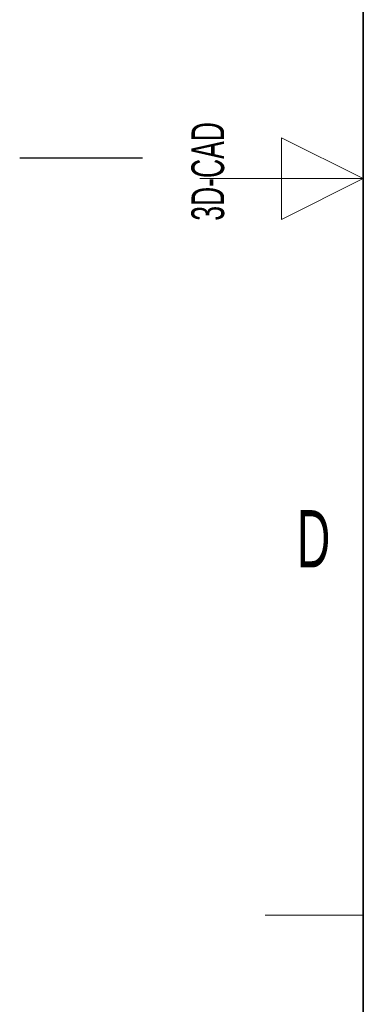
# Paper-space layout 'Blatt2' of a CAD drawing. Header units: millimetres. Extents: x 5 to 418, y 2 to 292.
# Tile 3 of 29: x 5 to 26, y 97 to 157. Entities that reach past the tile are written whole.
import ezdxf

# ---------------------------------------------------------------- set-up
doc = ezdxf.new("R2010")
doc.units = ezdxf.units.MM
doc.layers.add('SLD-0', color=7, linetype='Continuous')
doc.styles.add('SLDTEXTSTYLE0', font='TXT', dxfattribs={"width": 0.605})

psp = doc.layouts.new('Blatt2')

# ---------------------------------------------------------------- linework, layer by layer
at = {"layer": 'SLD-0', "lineweight": 35}
psp.add_line((26, 282.5), (26, 12), dxfattribs=at)
at = {"layer": 'SLD-0', "lineweight": 18}
for p, q in [((26, 147.25), (21, 149.75)), ((21, 149.75), (21, 144.75)), ((16, 147.25), (26, 147.25)), ((21, 144.75), (26, 147.25)), ((20, 102.25), (26, 102.25))]:
    psp.add_line(p, q, dxfattribs=at)
at = {"layer": 'SLD-0'}
psp.add_line((12.5, 148.5), (5, 148.5), dxfattribs=at)

# ---------------------------------------------------------------- texts
at = {"layer": 'SLD-0', "char_height": 2, "attachment_point": 1, "rotation": 90, "style": 'SLDTEXTSTYLE0'}
for s, insert in [('3D-CAD', (15.4939, 144.6806)), ('noch Dritten zugänglich gemacht werden, und sie darf durch den Empfänger oder', (12.2299, 7.2381)), ('Ohne unsere vorherige Zustimmung darf diese Zeichnung weder vervielfältigt,', (9.2299, 7.2381))]:
    psp.add_mtext(s, dxfattribs=dict(at, insert=insert))
at = {"layer": 'SLD-0', "insert": (22.9597, 127.0011), "char_height": 3.5, "attachment_point": 2, "style": 'SLDTEXTSTYLE0'}
psp.add_mtext('D', dxfattribs=at)

doc.saveas('drawing.dxf')
